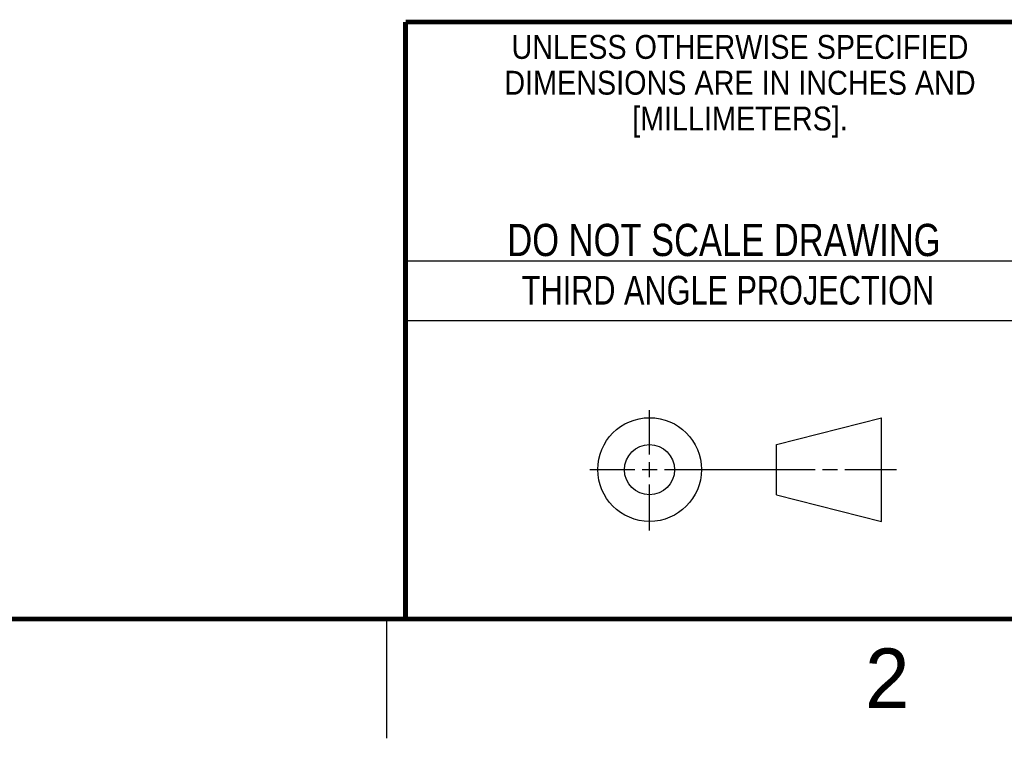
# Model space of a CAD drawing. Header units: inches. Extents: x 0 to 34, y 0 to 22.
# Tile 14 of 31: x 24 to 28.1, y 0 to 3. Entities that reach past the tile are written whole.
import ezdxf

# ---------------------------------------------------------------- set-up
doc = ezdxf.new("R2010")
doc.units = ezdxf.units.IN
doc.header["$LTSCALE"] = 1.87
doc.header["$MEASUREMENT"] = 0
doc.layers.get('0').update_dxf_attribs({"linetype": 'CONTINUOUS'})
doc.styles.get("Standard").update_dxf_attribs({"font": 'txt', "width": 0.8})
doc.styles.add('TEXTSTYLE_2', font='txt')
doc.styles.add('TEXTSTYLE_3', font='txt', dxfattribs={"width": 0.9})

msp = doc.modelspace()

# ---------------------------------------------------------------- linework, layer by layer
at = {"color": 2, "linetype": 'CONTINUOUS'}
for p, q in [((25.58, 2), (28.38, 2)), ((25.58, 1.75), (28.38, 1.75)), ((26.6016, 1.1882), (26.6016, 1.375)), ((26.6016, 1.0944), (26.6016, 1.1569)), ((26.3514, 1.1257), (26.5391, 1.1257)), ((26.5703, 1.1257), (26.6328, 1.1257)), ((26.6641, 1.1257), (27.2943, 1.1257)), ((27.3256, 1.1257), (27.3881, 1.1257)), ((27.4193, 1.1257), (27.6351, 1.1257)), ((26.6016, 0.8704), (26.6016, 1.0632)), ((25.5, 0.5), (25.5, 0))]:
    msp.add_line(p, q, dxfattribs=at)
at = {"color": 7, "linetype": 'CONTINUOUS'}
for p, q in [((27.1331, 1.23), (27.5726, 1.3428)), ((27.5726, 0.9086), (27.5726, 1.3428)), ((27.1331, 1.02), (27.1331, 1.23)), ((27.1331, 1.02), (27.5726, 0.9086))]:
    msp.add_line(p, q, dxfattribs=at)
at = {"color": 7, "linetype": 'CONTINUOUS', "const_width": 0.02}
for points in [[(25.58, 3), (33.5, 3)], [(25.58, 3), (25.58, 0.5)], [(0.5, 0.5), (33.5, 0.5)]]:
    msp.add_lwpolyline(points, dxfattribs=at)
at = {"color": 7, "linetype": 'CONTINUOUS'}
for centre, radius in [((26.6016, 1.1257), 0.2171), ((26.601, 1.125), 0.105)]:
    msp.add_circle(centre, radius, dxfattribs=at)

# ---------------------------------------------------------------- texts
at = {"color": 2, "linetype": 'CONTINUOUS', "line_spacing_factor": 0.9}
for s, insert, char_height, width, attachment_point, style in [('UNLESS OTHERWISE SPECIFIED', (26.9799, 2.9459), 0.1, 2.34, 2, 'TEXTSTYLE_3'), ('DIMENSIONS ARE IN INCHES AND', (26.9799, 2.7959), 0.1, 2.52, 2, 'TEXTSTYLE_3'), ('[MILLIMETERS].', (26.9799, 2.6459), 0.1, 1.26, 2, 'TEXTSTYLE_3'), ('2', (27.5035, 0.3763), 0.25, 0.25, 1, 'TEXTSTYLE_2')]:
    msp.add_mtext(s, dxfattribs=dict(at, insert=insert, char_height=char_height, width=width, attachment_point=attachment_point, style=style))
at = {"color": 7, "linetype": 'CONTINUOUS', "insert": (26.9127, 2.1549), "char_height": 0.135, "width": 2.16, "attachment_point": 2, "line_spacing_factor": 0.9}
msp.add_mtext('DO NOT SCALE DRAWING', dxfattribs=at)
at = {"color": 2, "linetype": 'CONTINUOUS', "insert": (26.9296, 1.9368), "char_height": 0.12, "width": 2.112, "attachment_point": 2, "line_spacing_factor": 0.9}
msp.add_mtext('THIRD ANGLE PROJECTION', dxfattribs=at)

doc.saveas('drawing.dxf')
